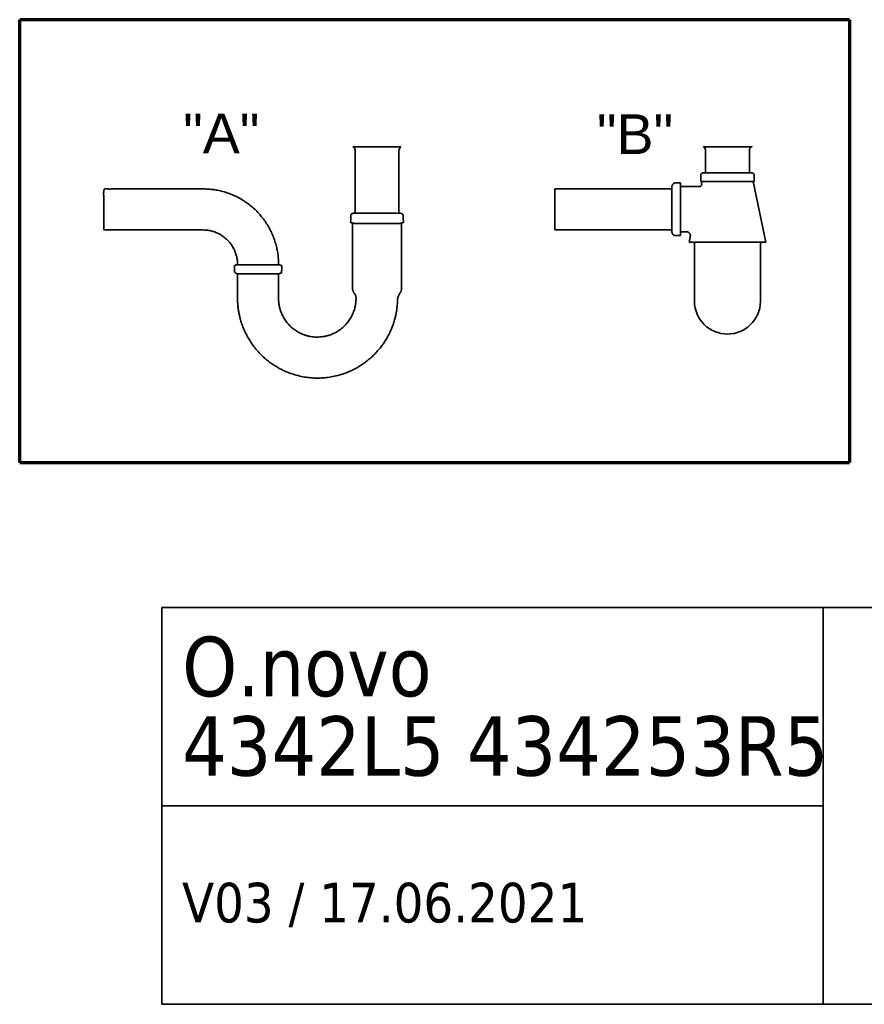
# Model space of a CAD drawing. Header units: millimetres. Extents: x -77 to 410, y 10 to 287.
# Tile 3 of 6: x 299 to 363, y 10 to 84. Entities that reach past the tile are written whole.
import ezdxf

# ---------------------------------------------------------------- set-up
doc = ezdxf.new("R2010")
doc.units = ezdxf.units.MM
doc.layers.add('1', color=7, linetype='Continuous', true_color=0xffffff)
doc.layers.add('253', color=7, linetype='Continuous', true_color=0xffffff)
doc.styles.add('Arial', font='Arial')
doc.styles.add('Tahoma', font='Tahoma')

# ---------------------------------------------------------------- blocks, each defined once
blk = doc.blocks.new('TabularNote1')
at = {"layer": '253', "color": 163, "linetype": 'Continuous', "lineweight": 35}
for p, q in [((-100, 30), (-50, 30)), ((-100, 30), (-100, 15)), ((-50, 30), (-50, 15)), ((-50, 30), (0, 30)), ((0, 30), (0, 15)), ((-100, 15), (-50, 15)), ((-100, 15), (-100, 0)), ((-50, 15), (-50, 0)), ((0, 15), (0, 0)), ((-100, 0), (-50, 0)), ((-50, 0), (0, 0))]:
    blk.add_line(p, q, dxfattribs=at)
at = {"layer": '253', "color": 18, "linetype": 'Continuous', "lineweight": 13, "char_height": 3, "attachment_point": 4, "line_spacing_factor": 0.801055, "style": 'Tahoma'}
for s, insert in [('\\fTahoma|b0|i0;\\W1.0000;\\H1.50x;O.novo\\H1.00x;\\P4342L5 434253R5', (-98.475, 22.5)), ('\\fTahoma|b0|i0;\\W1.0000;V03 / 17.06.2021', (-98.475, 7.5))]:
    blk.add_mtext(s, dxfattribs=dict(at, insert=insert))

msp = doc.modelspace()

# ---------------------------------------------------------------- linework, layer by layer
at = {"layer": '1', "color": 2, "linetype": 'Continuous', "lineweight": 35}
for p, q in [((350.742, 72.233), (354.777, 72.233)), ((350.809, 72.045), (350.822, 72.233)), ((354.415, 72.888), (351.104, 72.888)), ((355.649, 67.638), (354.707, 72.233)), ((339.717, 68.575), (339.717, 71.675)), ((348.555, 68.575), (348.555, 71.675)), ((349.204, 72.111), (349.204, 68.139)), ((350.26, 67.638), (355.26, 67.638)), ((315.715, 66.084), (315.715, 65.91)), ((318.811, 66.252), (318.811, 65.91))]:
    msp.add_line(p, q, dxfattribs=at)
msp.add_arc((352.76, 63.186), 2.5, 181.10117, 358.89884, dxfattribs=at)
for points, weights, degree, knots in [([(324.607, 69.816), (324.607, 71.402), (324.607, 72.988), (324.607, 74.574), (324.607, 74.707), (324.529, 74.814), (324.403, 74.854), (325.643, 74.854), (326.882, 74.854), (328.121, 74.854), (327.995, 74.814), (327.917, 74.707), (327.917, 74.574), (327.917, 72.988), (327.917, 71.402), (327.917, 69.816)], [1, 1, 1, 1, 0.872462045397, 0.872462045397, 1, 1, 1, 1, 0.872462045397, 0.872462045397, 1, 1, 1, 1], 3, [0, 0, 0, 0, 0.387742, 0.387742, 0.387742, 0.415938, 0.415938, 0.415938, 0.680254, 0.680254, 0.680254, 0.704854, 0.704854, 0.704854, 1, 1, 1, 1]), ([(351.104, 72.888), (351.104, 73.45), (351.104, 74.012), (351.104, 74.574), (351.104, 74.707), (351.027, 74.814), (350.901, 74.854), (352.14, 74.854), (353.379, 74.854), (354.618, 74.854), (354.493, 74.814), (354.415, 74.707), (354.415, 74.574), (354.415, 74.012), (354.415, 73.45), (354.415, 72.888)], [1, 1, 1, 1, 0.872462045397, 0.872462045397, 1, 1, 1, 1, 0.872462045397, 0.872462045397, 1, 1, 1, 1], 3, [0, 0, 0, 0, 0.245777, 0.245777, 0.245777, 0.296204, 0.296204, 0.296204, 0.768921, 0.768921, 0.768921, 0.812917, 0.812917, 0.812917, 1, 1, 1, 1]), ([(351.104, 72.888), (351.052, 72.888), (351, 72.888), (350.948, 72.888), (350.85, 72.888), (350.771, 72.83), (350.742, 72.735), (350.742, 72.568), (350.742, 72.4), (350.742, 72.233)], [1, 1, 1, 1, 0.869489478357, 0.869489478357, 1, 1, 1, 1], 3, [0, 0, 0, 0, 0.183641, 0.183641, 0.183641, 0.485747, 0.485747, 0.485747, 1, 1, 1, 1]), ([(354.415, 72.888), (354.467, 72.888), (354.519, 72.888), (354.571, 72.888), (354.669, 72.888), (354.749, 72.83), (354.777, 72.735), (354.777, 72.568), (354.777, 72.4), (354.777, 72.233)], [1, 1, 1, 1, 0.869489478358, 0.869489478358, 1, 1, 1, 1], 3, [0, 0, 0, 0, 0.183641, 0.183641, 0.183641, 0.485747, 0.485747, 0.485747, 1, 1, 1, 1]), ([(315.715, 66.084), (315.636, 67.537), (314.586, 68.543), (313.131, 68.559), (310.619, 68.559), (308.107, 68.559), (305.594, 68.559), (305.594, 69.593), (305.594, 70.626), (305.594, 71.659), (308.111, 71.659), (310.628, 71.659), (313.145, 71.659), (316.332, 71.659), (318.638, 69.435), (318.811, 66.252)], [0.578105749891, 0.473964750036, 0.473964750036, 0.578105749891, 0.578105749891, 0.578105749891, 0.578105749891, 0.578105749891, 0.578105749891, 0.578105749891, 0.578105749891, 0.578105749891, 0.578105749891, 0.473493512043, 0.473493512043, 0.578105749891], 3, [0, 0, 0, 0, 0.143632, 0.143632, 0.143632, 0.391695, 0.391695, 0.391695, 0.493724, 0.493724, 0.493724, 0.742242, 0.742242, 0.742242, 1, 1, 1, 1]), ([(348.555, 71.675), (348.555, 71.717), (348.555, 71.759), (348.555, 71.801), (348.555, 71.939), (348.629, 72.054), (348.755, 72.111), (348.905, 72.111), (349.054, 72.111), (349.204, 72.111)], [1, 1, 1, 1, 0.893497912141, 0.893497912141, 1, 1, 1, 1], 3, [0, 0, 0, 0, 0.140556, 0.140556, 0.140556, 0.551766, 0.551766, 0.551766, 1, 1, 1, 1]), ([(349.204, 71.839), (349.671, 71.839), (350.137, 71.839), (350.604, 71.839), (350.739, 71.812), (350.837, 71.909), (350.809, 72.045)], [1, 1, 1, 1, 0.701098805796, 0.701098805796, 1], 3, [0, 0, 0, 0, 0.828061, 0.828061, 0.828061, 1, 1, 1, 1]), ([(324.607, 69.816), (324.561, 69.816), (324.516, 69.816), (324.47, 69.816), (324.338, 69.816), (324.254, 69.714), (324.281, 69.584), (324.277, 69.431), (324.272, 69.278), (324.267, 69.126), (324.343, 69.103), (324.418, 69.08), (324.494, 69.057), (325.673, 69.057), (326.852, 69.057), (328.03, 69.057), (328.106, 69.08), (328.181, 69.103), (328.257, 69.126), (328.252, 69.278), (328.248, 69.431), (328.243, 69.584), (328.27, 69.714), (328.187, 69.816), (328.054, 69.816), (328.008, 69.816), (327.963, 69.816), (326.814, 69.816), (325.71, 69.816), (324.607, 69.816)], [1, 1, 1, 1, 0.753780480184, 0.753780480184, 1, 1, 1, 1, 1, 1, 1, 1, 1, 1, 1, 1, 1, 1, 1, 1, 0.753780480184, 0.753780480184, 1, 1, 1, 1, 1, 1], 3, [0, 0, 0, 0, 0.021551, 0.021551, 0.021551, 0.068915, 0.068915, 0.068915, 0.123438, 0.123438, 0.123438, 0.151583, 0.151583, 0.151583, 0.572432, 0.572432, 0.572432, 0.600578, 0.600578, 0.600578, 0.6551, 0.6551, 0.6551, 0.690803, 0.690803, 0.690803, 0.703048, 0.703048, 1, 1, 1, 1]), ([(315.715, 65.24), (315.715, 64.782), (315.715, 64.324), (315.715, 63.866), (315.715, 61.28), (316.772, 58.466), (319.575, 57.38), (323.83, 57.335), (326.655, 58.363), (327.771, 61.154), (327.815, 63.281), (327.826, 63.424), (327.863, 63.564), (327.926, 63.693), (328.012, 63.809), (328.065, 63.88), (328.102, 63.961), (328.12, 64.049), (328.118, 64.138), (328.118, 65.374), (328.118, 66.611), (328.118, 67.847), (328.118, 69.084)], [1, 1, 1, 1, 1, 0.944240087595, 1, 1, 0.944240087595, 1, 1, 0.980341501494, 0.973788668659, 0.980341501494, 1, 0.972224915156, 0.962966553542, 0.972224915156, 1, 1, 1, 1, 1], 4, [0, 0, 0, 0, 0, 0.074876, 0.074876, 0.074876, 0.422694, 0.422694, 0.422694, 0.770513, 0.770513, 0.770513, 0.770513, 0.793505, 0.793505, 0.793505, 0.793505, 0.807375, 0.807375, 0.807375, 0.807375, 1, 1, 1, 1, 1]), ([(318.812, 65.245), (318.813, 64.786), (318.814, 64.327), (318.814, 63.867), (318.815, 63.408), (318.807, 62.38), (319.306, 61.019), (320.652, 60.481), (322.707, 60.436), (324.075, 60.916), (324.632, 62.254), (324.669, 63.281), (324.693, 63.423), (324.676, 63.568), (324.615, 63.701), (324.519, 63.809), (324.466, 63.88), (324.429, 63.961), (324.411, 64.049), (324.413, 64.138), (324.413, 65.374), (324.413, 66.61), (324.413, 67.846), (324.413, 69.082)], [1, 1, 1, 1, 1, 1, 0.944712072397, 1, 1, 0.944712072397, 1, 1, 0.950749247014, 0.934332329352, 0.950749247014, 1, 0.972224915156, 0.962966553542, 0.972224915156, 1, 1, 1, 1, 1], 4, [0, 0, 0, 0, 0, 0.118481, 0.118481, 0.118481, 0.118481, 0.383613, 0.383613, 0.383613, 0.648745, 0.648745, 0.648745, 0.648745, 0.684084, 0.684084, 0.684084, 0.684084, 0.705312, 0.705312, 0.705312, 0.705312, 1, 1, 1, 1, 1]), ([(348.555, 68.575), (348.555, 68.533), (348.555, 68.491), (348.555, 68.449), (348.555, 68.312), (348.629, 68.196), (348.755, 68.139), (348.905, 68.139), (349.054, 68.139), (349.204, 68.139)], [1, 1, 1, 1, 0.893497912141, 0.893497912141, 1, 1, 1, 1], 3, [0, 0, 0, 0, 0.140556, 0.140556, 0.140556, 0.551766, 0.551766, 0.551766, 1, 1, 1, 1]), ([(349.204, 68.424), (349.355, 68.424), (349.505, 68.424), (349.655, 68.424), (349.872, 68.424), (350.003, 68.251), (349.944, 68.043), (349.919, 67.908), (349.894, 67.773), (349.87, 67.638), (350, 67.638), (350.13, 67.638), (350.26, 67.638), (350.26, 66.138), (350.26, 64.638), (350.26, 63.138)], [1, 1, 1, 1, 0.735300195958, 0.735300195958, 1, 1, 1, 1, 1, 1, 1, 1, 1, 1], 3, [0, 0, 0, 0, 0.093441, 0.093441, 0.093441, 0.192524, 0.192524, 0.192524, 0.255228, 0.255228, 0.255228, 0.314605, 0.314605, 0.314605, 1, 1, 1, 1]), ([(318.815, 65.24), (318.894, 65.266), (318.972, 65.292), (319.051, 65.319), (319.052, 65.485), (319.054, 65.651), (319.056, 65.817), (319.04, 65.874), (318.993, 65.91), (318.934, 65.91), (318.894, 65.91), (318.855, 65.91), (317.782, 65.91), (316.749, 65.91), (315.676, 65.91), (315.636, 65.91), (315.597, 65.91), (315.538, 65.91), (315.491, 65.874), (315.474, 65.817), (315.476, 65.651), (315.478, 65.485), (315.48, 65.319), (315.558, 65.292), (315.637, 65.266), (315.715, 65.24), (316.748, 65.242), (317.78, 65.244), (318.812, 65.245)], [1, 1, 1, 1, 1, 1, 1, 0.865124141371, 0.865124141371, 1, 1, 1, 1, 1, 1, 1, 1, 0.865124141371, 0.865124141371, 1, 1, 1, 1, 1, 1, 1, 1, 1, 1], 3, [0, 0, 0, 0, 0.036491, 0.036491, 0.036491, 0.109885, 0.109885, 0.109885, 0.132456, 0.132456, 0.132456, 0.147526, 0.147526, 0.542115, 0.542115, 0.557185, 0.557185, 0.557185, 0.576711, 0.576711, 0.576711, 0.631643, 0.631643, 0.631643, 0.658954, 0.658954, 0.658954, 1, 1, 1, 1])]:
    msp.add_rational_spline(points, weights, degree=degree, knots=knots, dxfattribs=at)
for points in [[(339.717, 71.675), (348.555, 71.675)], [(339.717, 68.575), (348.555, 68.575)]]:
    msp.add_open_spline(points, degree=1, dxfattribs=at)
msp.add_open_spline([(355.649, 67.638), (355.519, 67.638), (355.389, 67.638), (355.26, 67.638), (355.26, 66.138), (355.26, 64.638), (355.26, 63.138)], degree=3, knots=[0, 0, 0, 0, 0.079725, 0.079725, 0.079725, 1, 1, 1, 1], dxfattribs=at)
at = {"layer": '253', "color": 8, "linetype": 'Continuous', "lineweight": 70}
for p, q in [((299.244, 50.985), (299.244, 84.459)), ((361.999, 84.459), (299.244, 84.459)), ((361.999, 84.459), (361.999, 50.985)), ((299.244, 50.985), (361.999, 50.985))]:
    msp.add_line(p, q, dxfattribs=at)

# ---------------------------------------------------------------- block references
at = {"layer": '253', "color": 163, "linetype": 'Continuous', "lineweight": 70}
msp.add_blockref('TabularNote1', (410, 10), dxfattribs=at)

# ---------------------------------------------------------------- texts
at = {"layer": '1', "color": 7, "linetype": 'Continuous', "lineweight": 13, "char_height": 3, "attachment_point": 7, "style": 'Arial'}
for s, insert in [('\\fArial|b0|i0;\\W1.0000;"A"', (311.602, 74.356)), ('\\fArial|b0|i0;\\W1.0000;"B"', (342.888, 74.301))]:
    msp.add_mtext(s, dxfattribs=dict(at, insert=insert))

doc.saveas('drawing.dxf')
